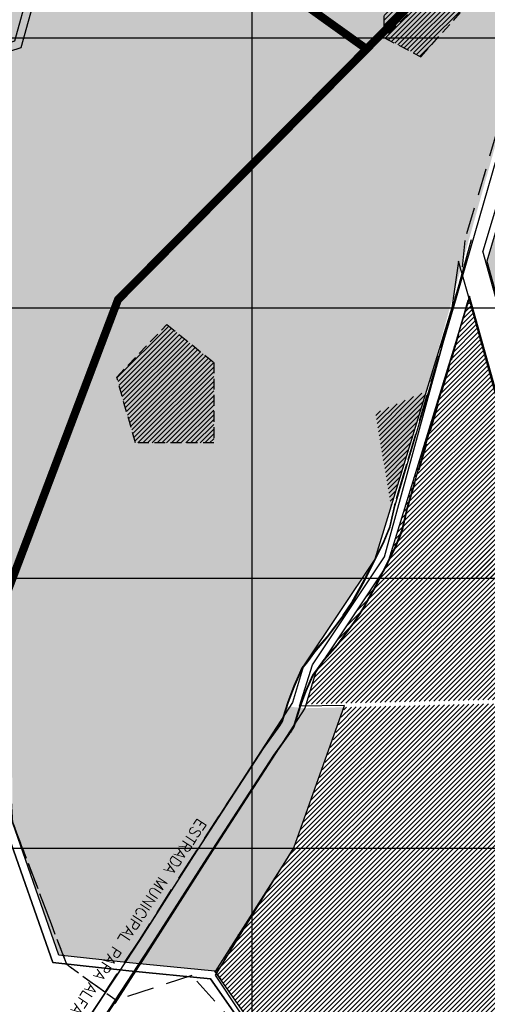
# Model space of a CAD drawing. Extents: x 312047 to 329088, y 8928324 to 8953812.
# Tile 43 of 125: x 322141 to 323871, y 8934422 to 8938067. Entities that reach past the tile are written whole.
import ezdxf
from ezdxf.enums import TextEntityAlignment as Align

# ---------------------------------------------------------------- set-up
doc = ezdxf.new("R2010")
doc.units = 0
doc.header["$LTSCALE"] = 200
doc.header["$MEASUREMENT"] = 0
doc.linetypes.add('DASHED2', pattern=[0.3, 0.2, -0.1])
doc.linetypes.add('HIDDEN', pattern=[0.75, 0.5, -0.25])
for name, color, linetype in [('CANAL-PROJ', 180, 'CONTINUOUS'), ('CORR', 1, 'DASHED2'), ('FASE1', 5, 'HIDDEN'), ('NOVA MALHA', 1, 'CONTINUOUS'), ('PA-COR', 252, 'CONTINUOUS'), ('PA-DIVI', 130, 'DASHED2'), ('PA-LOTE', 100, 'CONTINUOUS'), ('PA-PAS', 1, 'CONTINUOUS'), ('PA-PRAN', 4, 'ZIGZAG'), ('PA-SEQ', 40, 'CONTINUOUS'), ('RODO', 32, 'CONTINUOUS'), ('SETOR 390.40', 82, 'CONTINUOUS'), ('SETOR 410.50', 145, 'CONTINUOUS'), ('TEXTO03', 3, 'CONTINUOUS')]:
    doc.layers.add(name, color=color, linetype=linetype)
doc.styles.get("Standard").update_dxf_attribs({"font": 'SIMPLEX', "bigfont": 'SIMP'})
doc.linetypes.add('ZIGZAG', pattern='A,0.0001,-0.2,[131,ltypeshp.shx,S=0.2,R=0,X=-0.2,Y=0],-0.4,[131,ltypeshp.shx,S=0.2,R=180,X=0.2,Y=0],-0.2', length=0.8001)
pattern_1 = [(45, (-2e-09, 0), (-8.838834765, 8.838834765), [])]
pattern_2 = [(270, (-8635185.5995, 9270004.921), (6.25, -3.125), [0, -6.25])]

msp = doc.modelspace()

# ---------------------------------------------------------------- hatches: boundary and pattern name
at = {"layer": 'PA-SEQ'}
h = msp.add_hatch(dxfattribs=at)
h.set_pattern_fill('ANSI31', color=256, scale=100, angle=-1e-14, style=0)
h.paths.add_polyline_path([(323488.8, 8938041.3), (323489, 8938276.2), (323601.6, 8938376), (323851.5, 8938352.6), (323683.2, 8938237.3)])
h = msp.add_hatch(dxfattribs=at)
h.set_pattern_fill('ANSI31', color=256, scale=100, angle=-1e-14, style=0)
h.paths.add_polyline_path([(323488.8, 8938041.3), (323489, 8938276.2), (323601.6, 8938376), (323851.5, 8938352.6), (323683.2, 8938237.3)])
h = msp.add_hatch(dxfattribs=at)
h.set_pattern_fill('ANSI31', color=256, scale=100, angle=-1e-14, style=0)
h.paths.add_polyline_path([(323863.4, 8938324.3), (323702.5, 8938214.1), (323490.1, 8938000), (323624.9, 8937929.7), (323849.3, 8938179.3)])
h = msp.add_hatch(dxfattribs=at)
h.set_pattern_fill('ANSI31', color=256, scale=100, angle=-1e-14, style=0)
h.paths.add_polyline_path([(323863.4, 8938324.3), (323702.5, 8938214.1), (323490.1, 8938000), (323624.9, 8937929.7), (323849.3, 8938179.3)])
h = msp.add_hatch(dxfattribs=at)
h.set_pattern_fill('ANSI31,_I', color=256, scale=100, style=2)
h.set_pattern_definition(pattern_1)
h.paths.add_polyline_path([(323803.1, 8937034.9), (323500, 8936048.5), (323467.6, 8936000), (323793.5, 8936000), (323953.3, 8936376.1), (323953.3, 8936494.4)])
edge = h.paths.add_edge_path(flags=16)
edge.add_ellipse((323762.2, 8936173), major_axis=(0, -57.7), ratio=0.384685, start_angle=0, end_angle=360)
h.paths.add_polyline_path([(323953.3, 8936376.1), (323793.5, 8936000), (323953.3, 8936000)])
h.paths.add_polyline_path([(323599.1, 8935542.6), (323953.3, 8935551.1), (323953.3, 8936000), (323793.5, 8936000)])
h.paths.add_polyline_path([(323599.1, 8935542.6), (323793.5, 8936000), (323467.6, 8936000), (323236, 8935652.8), (323200.1, 8935533)])
h.paths.add_polyline_path([(323747, 8936210.7), (323747, 8936137), (323783, 8936137), (323783, 8936210.7)], flags=8)
h = msp.add_hatch(dxfattribs=at)
h.set_pattern_fill('ANSI31', color=256, scale=100, angle=-1e-14, style=0)
h.paths.add_polyline_path([(322500, 8936743.5), (322685.5, 8936938.5), (322859.1, 8936797.8), (322859.1, 8936500), (322569.3, 8936500)])
h = msp.add_hatch(dxfattribs=at)
h.set_pattern_fill('ANSI31', color=256, scale=100, angle=-1e-14, style=0)
h.paths.add_polyline_path([(323514.7, 8936266.4), (323456.3, 8936611.2), (323645.2, 8936691.3)])
h = msp.add_hatch(dxfattribs=at)
h.set_pattern_fill('ANSI31,_I', color=256, scale=100, style=2)
h.set_pattern_definition(pattern_1)
h.paths.add_polyline_path([(323953.3, 8936376.1), (323793.5, 8936000), (323953.3, 8936000)])
h = msp.add_hatch(dxfattribs=at)
h.set_pattern_fill('ANSI31,_I', color=256, scale=100, style=2)
h.set_pattern_definition(pattern_1)
h.paths.add_polyline_path([(323936.1, 8934969.2), (323953.3, 8935268.6), (323953.3, 8935536.1), (323343.8, 8935521.5), (323154.6, 8935001.4), (322863.5, 8934544), (323098, 8934209), (323289.3, 8933923), (323274.4, 8933796.3), (323244.8, 8933543.1), (323216.5, 8933302.3), (323484.2, 8933216.4), (323806, 8933055.9), (323828.7, 8933103), (323877.2, 8933945), (323908.3, 8934485.3)])
at = {"layer": 'SETOR 390.40'}
h = msp.add_hatch(dxfattribs=at)
h.set_pattern_fill('DOTS', color=256, scale=100, angle=-90, style=0)
h.set_pattern_definition(pattern_2)
h.paths.add_polyline_path([(321267.6, 8936206.6), (322111.7, 8935383), (322114.9, 8935093), (322286, 8934603.9), (322863.3, 8934544.3), (323155.5, 8935000.9), (323343.8, 8935521.5), (323195.6, 8935517.9), (323130.3, 8935524.7), (323190.3, 8935674.3), (323454.3, 8936070.2), (323650, 8936706.8), (324155.8, 8938512.3), (323263.5, 8938807), (322681.5, 8938981.3), (323339.3, 8941098.6), (323007.1, 8941207.9), (322221.4, 8941063.6), (322112.1, 8941117.4), (321821.5, 8940905.7), (321694.8, 8940157.8), (321464.5, 8940138.9), (321103.5, 8939744.3), (321233.6, 8939006.1), (321543.4, 8938902.3), (321601.6, 8938411.4), (322043.2, 8938423.3), (322247.2, 8938625.6), (322287, 8938413.2), (322188.6, 8938219.3), (322009.7, 8938298.5), (321747.5, 8937975.1), (321820.5, 8937890.4), (321841.7, 8937865.8), (321608.6, 8937789.6)])
at = {"layer": 'SETOR 410.50'}
h = msp.add_hatch(dxfattribs=at)
h.set_pattern_fill('DOTS', color=256, scale=100, angle=-90, style=0)
h.set_pattern_definition(pattern_2)
h.paths.add_polyline_path([(324679.8, 8937531.7), (323903.3, 8937289.7), (323868.6, 8937172.3), (324053.3, 8936508.1), (324037.8, 8934995.3), (323856.4, 8931800.1), (324326.4, 8931523.2), (324913.9, 8932042.3), (325210.1, 8932436.3), (324973.2, 8932515.5), (326132.9, 8934280.1), (326476.4, 8934025.6), (326466.5, 8934110), (326516.2, 8934276.5), (326587.7, 8934399), (326583.9, 8934513.7), (326645.8, 8934766.3), (326878.7, 8935098.8), (326845, 8935342), (326743.2, 8935726.5), (326669.5, 8936000), (325957.1, 8935906.5), (325566.1, 8936069), (325484.9, 8936319.3), (325393.5, 8936198.7), (325068.8, 8936350.1), (324965.3, 8936664.4)])

# ---------------------------------------------------------------- linework, layer by layer
at = {"layer": 'CANAL-PROJ', "const_width": 30}
for points in [[(326720, 8938652.2), (326306.4, 8938782.8), (324477.1, 8938181), (324181.5, 8938547.2), (324082.8, 8938493), (323685.1, 8938222.4), (323424.2, 8937958), (322366.5, 8938715.9), (321914.6, 8939496.1), (322531.9, 8939626.7), (322442.8, 8940360)], [(323424.2, 8937958), (322504.7, 8937030.5), (322011.4, 8935726.8)]]:
    msp.add_lwpolyline(points, dxfattribs=at)
at = {"layer": 'CORR'}
for p, q in [((322315.3, 8934568.7), (322060.9, 8935239.2)), ((322455.6, 8934466.3), (322315.3, 8934568.7)), ((322496, 8934436.8), (322455.6, 8934466.3)), ((322496, 8934436.8), (322455.6, 8934466.3))]:
    msp.add_line(p, q, dxfattribs=at)
at = {"layer": 'FASE1'}
for p, q in [((324163.2, 8938520.1), (323787.3, 8937249.9)), ((323787.3, 8937249.9), (323775.7, 8937133.8)), ((323777.7, 8937126.4), (323725.3, 8936946.4)), ((323775.7, 8937133.8), (323777.7, 8937126.4)), ((323773.3, 8936932.5), (323804.8, 8937043.8)), ((323725.3, 8936946.4), (323689.8, 8936820.7)), ((323737.9, 8936806.9), (323773.3, 8936932.5)), ((323689.8, 8936820.7), (323527.5, 8936270.6)), ((323575.7, 8936257.1), (323737.9, 8936806.9)), ((323572, 8936421.2), (323527.5, 8936270.6)), ((323575.7, 8936257.1), (323624.1, 8936421.2)), ((323527.5, 8936270.6), (323508.4, 8936187.9)), ((323527.5, 8936270.6), (323508.4, 8936187.9)), ((323556.7, 8936174.7), (323575.7, 8936257.1)), ((323556.7, 8936174.7), (323575.7, 8936257.1)), ((323508.4, 8936187.9), (323484.1, 8936129.1)), ((323508.4, 8936187.9), (323484.1, 8936129.1)), ((323530, 8936109.1), (323556.7, 8936174.7)), ((323530, 8936109.1), (323556.7, 8936174.7)), ((323484.1, 8936129.1), (323442.2, 8936046.2)), ((323484.1, 8936129.1), (323442.2, 8936046.2)), ((323486.8, 8936023.6), (323530, 8936109.1)), ((323486.8, 8936023.6), (323530, 8936109.1)), ((323442.2, 8936046.2), (323414.5, 8935991.8)), ((323442.2, 8936046.2), (323414.5, 8935991.8)), ((323458.9, 8935968.7), (323486.8, 8936023.6)), ((323458.9, 8935968.7), (323486.8, 8936023.6)), ((323414.5, 8935991.8), (323368.4, 8935909.3)), ((323414.5, 8935991.8), (323368.4, 8935909.3)), ((323411.6, 8935884.1), (323458.9, 8935968.7)), ((323411.6, 8935884.1), (323458.9, 8935968.7)), ((323368.4, 8935909.3), (323336.8, 8935861.9)), ((323368.4, 8935909.3), (323336.8, 8935861.9)), ((323378, 8935833.6), (323411.6, 8935884.1)), ((323395.9, 8935860.5), (323411.6, 8935884.1)), ((323335.8, 8935860.5), (323278.5, 8935782.9)), ((323318.1, 8935752.3), (323378, 8935833.6)), ((323318.1, 8935752.3), (323378, 8935833.6)), ((323336.8, 8935861.9), (323335.8, 8935860.5)), ((323378, 8935833.6), (323395.9, 8935860.5)), ((323395.9, 8935860.5), (323395.9, 8935860.5)), ((323395.9, 8935860.5), (323395.9, 8935860.5)), ((323395.9, 8935860.5), (323395.9, 8935860.5)), ((323395.9, 8935860.5), (323395.9, 8935860.5)), ((323395.9, 8935860.5), (323395.9, 8935860.5)), ((323395.9, 8935860.5), (323395.9, 8935860.5)), ((323278.5, 8935782.9), (323230.6, 8935728.7)), ((323230.6, 8935728.7), (323203.9, 8935691.6)), ((323268.9, 8935696.6), (323318.1, 8935752.3)), ((323268.9, 8935696.6), (323318.1, 8935752.3)), ((323203.9, 8935691.6), (323184.8, 8935667.3)), ((323244.2, 8935662.1), (323268.9, 8935696.6)), ((323244.2, 8935662.1), (323268.9, 8935696.6)), ((323184.8, 8935667.3), (323170.8, 8935636.4)), ((323226.3, 8935639.1), (323244.2, 8935662.1)), ((323226.3, 8935639.1), (323244.2, 8935662.1)), ((323170.8, 8935636.4), (323154.7, 8935600.3)), ((323200.6, 8935580.6), (323216.7, 8935616.7)), ((323200.6, 8935580.6), (323216.7, 8935616.7)), ((323216.7, 8935616.7), (323226.3, 8935639.1)), ((323216.7, 8935616.7), (323226.3, 8935639.1)), ((323154.7, 8935600.3), (323132.5, 8935541.8)), ((323179.5, 8935524.9), (323200.6, 8935580.6)), ((323179.5, 8935524.9), (323200.6, 8935580.6)), ((323132.5, 8935541.8), (323122.7, 8935510.2)), ((323122.7, 8935510.2), (323109.9, 8935467.5)), ((323170.5, 8935495.6), (323179.5, 8935524.9)), ((323170.5, 8935495.6), (323179.5, 8935524.9)), ((323109.9, 8935467.5), (323101.5, 8935455.5)), ((323156.6, 8935449.3), (323170.5, 8935495.6)), ((323156.6, 8935449.3), (323170.5, 8935495.6)), ((323101.5, 8935455.5), (323041.3, 8935371.4)), ((323082.2, 8935342.8), (323142.3, 8935426.7)), ((323082.2, 8935342.8), (323142.3, 8935426.7)), ((323142.3, 8935426.7), (323156.6, 8935449.3)), ((323142.3, 8935426.7), (323156.6, 8935449.3)), ((323041.3, 8935371.4), (322782.5, 8934972.7)), ((322824.5, 8934945.5), (323082.2, 8935342.8)), ((322824.5, 8934945.5), (323082.2, 8935342.8)), ((322315.2, 8934568.7), (322060.8, 8935239.2)), ((322782.5, 8934972.7), (322582.4, 8934659.9)), ((322624.4, 8934632.8), (322824.5, 8934945.5)), ((322624.4, 8934632.8), (322824.5, 8934945.5)), ((322582.4, 8934659.9), (322455.4, 8934466.3)), ((322495.9, 8934436.8), (322624.4, 8934632.8)), ((322495.9, 8934436.8), (322624.4, 8934632.8)), ((322455.4, 8934466.3), (322315.2, 8934568.7)), ((322777.5, 8934528.9), (322495.9, 8934436.8)), ((322963.3, 8934321.4), (322777.5, 8934528.9))]:
    msp.add_line(p, q, dxfattribs=at)
at = {"layer": 'NOVA MALHA'}
for p, q in [((323000, 8952100.3), (323000, 8929300.3)), ((318032.6, 8938000), (329087.6, 8938000)), ((317632.6, 8937000), (329087.6, 8937000)), ((318032.6, 8936000), (329087.6, 8936000)), ((318032.6, 8935000), (329087.6, 8935000))]:
    msp.add_line(p, q, dxfattribs=at)
at = {"layer": 'PA-COR'}
for points in [[(323864.4, 8937509.6), (323858.7, 8937490.4)], [(323650, 8936706.8), (323650, 8936706.8)]]:
    msp.add_lwpolyline(points, dxfattribs=at)
at = {"layer": 'PA-DIVI'}
for points in [[(323488.8, 8938041.3), (323489, 8938276.2), (323601.6, 8938376), (323851.5, 8938352.6), (323683.2, 8938237.3)], [(323863.4, 8938324.3), (323702.5, 8938214.1), (323490.1, 8938000), (323624.9, 8937929.7), (323849.3, 8938179.3)], [(322500, 8936743.5), (322685.5, 8936938.5), (322859.1, 8936797.8), (322859.1, 8936500), (322569.3, 8936500)]]:
    msp.add_lwpolyline(points, close=True, dxfattribs=at)
at = {"layer": 'PA-LOTE'}
for p, q in [((323236, 8935652.8), (323195.6, 8935517.9)), ((323154.6, 8935001.4), (322863.5, 8934544)), ((322863.5, 8934544), (322884.9, 8934513.4))]:
    msp.add_line(p, q, dxfattribs=at)
for points in [[(324243.9, 8938440.5), (324472.1, 8938162.4), (324676, 8937543.1), (323903, 8937288.6), (323868.7, 8937172.6), (324021.3, 8936623.2), (324053.3, 8936508.1), (323953.3, 8936494.4), (323803.1, 8937034.9), (323500, 8936048.5), (323236, 8935652.8), (323195.6, 8935517.9), (322843, 8934973.3)], [(322171.9, 8938171.5), (322121.3, 8937987.2), (321572.8, 8937810.8), (321223.7, 8936193.4), (321923.3, 8935509.6), (322068.9, 8935367.5), (322085.1, 8935087), (322264, 8934576.1), (322544.4, 8934545.3), (322846.7, 8934515.7), (323259.4, 8933926.1)], [(323290.6, 8933933.9), (322863.3, 8934544.3), (322547.5, 8934575.2), (322286, 8934603.9), (322114.9, 8935093), (322098.2, 8935380.8), (321944.2, 8935531.1), (321256.6, 8936203.3), (321598.5, 8937787.6), (322145.9, 8937963.6), (322200.1, 8938160.5)], [(323764.6, 8937173.4), (323740.1, 8937000), (323454.3, 8936070.2), (323190.3, 8935674.3), (323149.7, 8935539.1), (322904.8, 8935160.6)], [(323764.6, 8937173.4), (323740.1, 8937000), (323454.3, 8936070.2), (323190.3, 8935674.3), (323149.7, 8935539.1), (322904.8, 8935160.6)], [(323803.1, 8937034.9), (323500, 8936048.5), (323236, 8935652.8)], [(323195.6, 8935517.9), (322843, 8934973.3)], [(323724.6, 8931230.8), (323769.6, 8932040.2), (323770.8, 8932316.3), (323363.8, 8932528), (323184.8, 8933289.1), (323259.4, 8933926.1), (322846.7, 8934515.7), (322544.4, 8934545.3), (322264, 8934576.1), (322085.1, 8935087), (322068.9, 8935367.5), (322000, 8935434.7)], [(322904.8, 8935160.6), (322530.9, 8934577)], [(322904.8, 8935160.6), (322530.9, 8934577)], [(322843, 8934973.3), (322493.1, 8934425.4)], [(322843, 8934973.3), (322586.1, 8934570.9)], [(322512.8, 8934548.8), (322183.6, 8934055.4)], [(322512.8, 8934548.8), (322183.6, 8934055.4)], [(322512.8, 8934548.8), (322297.5, 8934226.1)], [(322568, 8934542.7), (322468.9, 8934393.6)], [(322568, 8934542.7), (322468.9, 8934393.6)]]:
    msp.add_lwpolyline(points, dxfattribs=at)
at = {"layer": 'PA-PAS'}
msp.add_line((323803.1, 8937034.9), (323764.6, 8937173.4), dxfattribs=at)
at = {"layer": 'PA-PRAN', "ltscale": 0.5}
msp.add_lwpolyline([(320779.9, 8940678.8), (320780.4, 8935997), (322173.6, 8934124.7), (322996.6, 8934124.7), (323037.6, 8934269.8), (322865.7, 8934529.9), (323155.5, 8935000.9), (323342.3, 8935528.1), (323176.3, 8935525.7), (323224.2, 8935678.1), (323490.1, 8936078.1), (323812, 8937253.6)], dxfattribs=at)
at = {"layer": 'RODO'}
for p, q in [((325231.5, 8941822), (323854.3, 8937209.4)), ((323745.9, 8937000), (325062.1, 8941574.4)), ((324049.3, 8936507.5), (323854.3, 8937209.4)), ((323804.8, 8937043.8), (323791.7, 8937000)), ((323957.3, 8936495), (323804.8, 8937043.8)), ((323530.2, 8936269.1), (323745.9, 8937000)), ((323791.7, 8937000), (323572.8, 8936257.9)), ((323511.7, 8936188.9), (323530.2, 8936269.1)), ((323572.8, 8936257.9), (323553.8, 8936175.6)), ((323487.2, 8936128.6), (323511.7, 8936188.9)), ((323553.8, 8936175.6), (323527.3, 8936110.3)), ((323444.9, 8936044.9), (323487.2, 8936128.6)), ((323527.3, 8936110.3), (323484.2, 8936025)), ((323417.4, 8935990.8), (323444.9, 8936044.9)), ((323484.2, 8936025), (323456.2, 8935970.1)), ((323371.5, 8935908.6), (323417.4, 8935990.8)), ((323456.2, 8935970.1), (323409, 8935885.6)), ((323339.6, 8935860.6), (323371.5, 8935908.6)), ((323409, 8935885.6), (323375.6, 8935835.4)), ((323281.4, 8935781.9), (323339.6, 8935860.6)), ((323375.6, 8935835.4), (323315.7, 8935754.2)), ((323232.1, 8935725.9), (323281.4, 8935781.9)), ((323315.7, 8935754.2), (323266.6, 8935698.4)), ((323206.5, 8935690.2), (323232.1, 8935725.9)), ((323185.4, 8935663.2), (323206.5, 8935690.2)), ((323266.6, 8935698.4), (323241.8, 8935663.9)), ((323173.6, 8935635.4), (323185.4, 8935663.2)), ((323241.8, 8935663.9), (323223.7, 8935640.6)), ((323157.1, 8935598.5), (323173.6, 8935635.4)), ((323214, 8935617.9), (323197.8, 8935581.7)), ((323223.7, 8935640.6), (323214, 8935617.9)), ((323135, 8935540.1), (323157.1, 8935598.5)), ((323197.8, 8935581.7), (323176.7, 8935525.8)), ((323125.5, 8935509.2), (323135, 8935540.1)), ((323113.5, 8935469), (323125.5, 8935509.2)), ((323176.7, 8935525.8), (323167.6, 8935496.4)), ((323103.3, 8935453), (323113.5, 8935469)), ((323167.6, 8935496.4), (323153.9, 8935450.6)), ((323043.4, 8935369.3), (323103.3, 8935453)), ((323139.8, 8935428.4), (323079.8, 8935344.5)), ((323153.9, 8935450.6), (323139.8, 8935428.4)), ((322785, 8934971.1), (323043.4, 8935369.3)), ((323079.8, 8935344.5), (322822, 8934947.2)), ((322584.9, 8934658.4), (322785, 8934971.1)), ((322822, 8934947.2), (322621.9, 8934634.4)), ((322170.2, 8934025.8), (322584.9, 8934658.4)), ((322621.9, 8934634.4), (322207, 8934001.6))]:
    msp.add_line(p, q, dxfattribs=at)

# ---------------------------------------------------------------- texts
at = {"layer": 'TEXTO03', "color": 3}
msp.add_text('ESTRADA MUNICIPAL PARA ALFAVACA', height=40.6, rotation=236.4183, dxfattribs=at).set_placement((322817.1, 8935101.6), align=Align.MIDDLE_LEFT)

doc.saveas('drawing.dxf')
